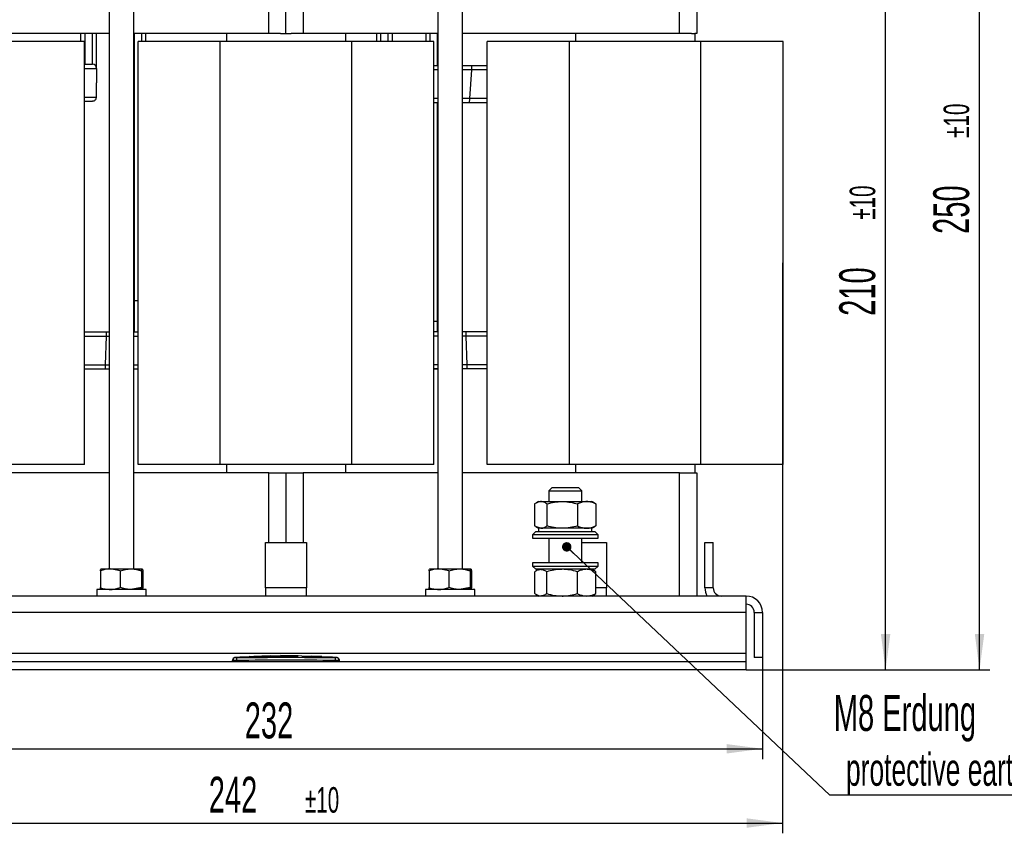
# Model space of a CAD drawing. Header units: millimetres. Extents: x 5 to 418, y 2 to 292.
# Tile 9 of 27: x 61 to 157, y 155 to 235. Entities that reach past the tile are written whole.
import ezdxf

# ---------------------------------------------------------------- set-up
doc = ezdxf.new("R2010")
doc.units = ezdxf.units.MM
doc.layers.add('SLD-0', color=7, linetype='Continuous')
doc.styles.add('SLDTEXTSTYLE0', font='TXT', dxfattribs={"width": 0.605})
doc.dimstyles.new('SLDDIMSTYLE0', dxfattribs={"dimtxt": 3.5, "dimasz": 3.5, "dimexe": 0, "dimexo": 0.0625, "dimgap": 0.875, "dimtad": 1, "dimdec": 0, "dimlfac": 2.5, "dimrnd": 1e-09, "dimzin": 12, "dimdsep": 46, "dimtxsty": 'SLDTEXTSTYLE0', "dimsah": 1, "dimcen": 0.09, "dimadec": 0, "dimazin": 3, "dimtol": 1, "dimtp": 10, "dimtm": 10, "dimtfac": 1, "dimtdec": 0, "dimtofl": 0, "dimtmove": 0, "dimatfit": 3, "dimfxl": 1, "dimfrac": 2, "dimtolj": 1, "dimarcsym": 0})
doc.dimstyles.new('SLDDIMSTYLE1', dxfattribs={"dimtxt": 3.5, "dimasz": 3.5, "dimexe": 0, "dimexo": 0.0625, "dimgap": 0.875, "dimtad": 1, "dimlfac": 2.5, "dimrnd": 1e-09, "dimzin": 12, "dimdsep": 46, "dimtxsty": 'SLDTEXTSTYLE0', "dimsah": 1, "dimcen": 0.09, "dimadec": 0, "dimazin": 3, "dimtol": 1, "dimtp": 10, "dimtm": 10, "dimtfac": 1, "dimtdec": 0, "dimtofl": 0, "dimtmove": 0, "dimatfit": 3, "dimfxl": 1, "dimfrac": 2, "dimtolj": 1, "dimarcsym": 0})
doc.dimstyles.new('SLDDIMSTYLE2', dxfattribs={"dimtxt": 3.5, "dimasz": 3.5, "dimexe": 0, "dimexo": 0.0625, "dimgap": 0.875, "dimtad": 1, "dimlfac": 2.5, "dimrnd": 1e-09, "dimzin": 12, "dimdsep": 46, "dimtxsty": 'SLDTEXTSTYLE0', "dimsah": 1, "dimcen": 0.09, "dimadec": 0, "dimazin": 3, "dimtfac": 1, "dimtofl": 0, "dimtmove": 0, "dimatfit": 3, "dimfxl": 1, "dimfrac": 2, "dimtolj": 1, "dimtzin": 12, "dimarcsym": 0})
doc.dimstyles.new('SLDDIMSTYLE3', dxfattribs={"dimtxt": 0.18, "dimasz": 0.92, "dimexe": 0, "dimexo": 0.0625, "dimgap": 0, "dimtad": 0, "dimtih": 1, "dimtoh": 1, "dimdec": 0, "dimrnd": 1e-09, "dimzin": 0, "dimdsep": 46, "dimtxsty": 'Standard', "dimblk1": 'DOT', "dimblk2": 'DOT', "dimsah": 1, "dimcen": 0.09, "dimadec": 0, "dimazin": 0, "dimtfac": 0.92, "dimtdec": 0, "dimtofl": 0, "dimtmove": 0, "dimatfit": 3, "dimldrblk": 'DOT', "dimfxl": 1, "dimfrac": 2, "dimtolj": 1, "dimtzin": 0, "dimarcsym": 0})

# ---------------------------------------------------------------- blocks, each defined once
blk = doc.blocks.new('_D')
at = {"layer": 'SLD-0'}
for p, q in [((108.359, 271.308), (155.294, 271.308)), ((154.294, 171.348), (154.294, 271.308)), ((131.559, 171.348), (155.294, 171.348))]:
    blk.add_line(p, q, dxfattribs=at)
for points in [[(154.294, 271.308), (153.834, 267.808), (154.754, 267.808)], [(154.294, 171.348), (154.754, 174.848), (153.834, 174.848)]]:
    blk.add_solid(points, dxfattribs=at)
at = {"layer": 'SLD-0', "attachment_point": 1, "rotation": 90, "style": 'SLDTEXTSTYLE0'}
for s, insert, char_height in [('±10', (150.797, 223.171), 2.485), ('250', (149.782, 213.814), 3.5)]:
    blk.add_mtext(s, dxfattribs=dict(at, insert=insert, char_height=char_height))
blk = doc.blocks.new('_D_1')
at = {"layer": 'SLD-0'}
for p, q in [((130.159, 255.348), (146.147, 255.348)), ((145.147, 171.348), (145.147, 255.348)), ((131.559, 171.348), (146.147, 171.348))]:
    blk.add_line(p, q, dxfattribs=at)
for points in [[(145.147, 255.348), (144.687, 251.848), (145.607, 251.848)], [(145.147, 171.348), (145.607, 174.848), (144.687, 174.848)]]:
    blk.add_solid(points, dxfattribs=at)
at = {"layer": 'SLD-0', "attachment_point": 1, "rotation": 90, "style": 'SLDTEXTSTYLE0'}
for s, insert, char_height in [('±10', (141.651, 215.191), 2.485), ('210', (140.635, 205.834), 3.5)]:
    blk.add_mtext(s, dxfattribs=dict(at, insert=insert, char_height=char_height))
blk = doc.blocks.new('_D_2')
at = {"layer": 'SLD-0'}
for p, q in [((40.359, 172.548), (40.359, 162.67)), ((133.159, 172.548), (133.159, 162.67)), ((40.359, 163.67), (133.159, 163.67))]:
    blk.add_line(p, q, dxfattribs=at)
for points in [[(40.359, 163.67), (43.859, 163.21), (43.859, 164.13)], [(133.159, 163.67), (129.659, 164.13), (129.659, 163.21)]]:
    blk.add_solid(points, dxfattribs=at)
at = {"layer": 'SLD-0', "insert": (82.749, 168.182), "char_height": 3.5, "attachment_point": 1, "style": 'SLDTEXTSTYLE0'}
blk.add_mtext('232', dxfattribs=at)
blk = doc.blocks.new('_D_3')
at = {"layer": 'SLD-0', "color": 7}
for p, q in [((135.119, 211.005), (135.119, 155.438)), ((38.399, 208.191), (38.399, 155.438)), ((38.399, 156.438), (135.119, 156.438))]:
    blk.add_line(p, q, dxfattribs=at)
for points in [[(38.399, 156.438), (41.899, 155.978), (41.899, 156.898)], [(135.119, 156.438), (131.619, 156.898), (131.619, 155.978)]]:
    blk.add_solid(points, dxfattribs=at)
at = {"layer": 'SLD-0', "color": 7, "attachment_point": 1, "style": 'SLDTEXTSTYLE0'}
for s, insert, char_height in [('242', (79.245, 160.95), 3.5), ('±10', (88.603, 159.935), 2.485)]:
    blk.add_mtext(s, dxfattribs=dict(at, insert=insert, char_height=char_height))
blk = doc.blocks.new('SW_NOTE_0')
at = {"layer": 'SLD-0', "color": 0}
blk.add_line((30.219, 0), (0, 0), dxfattribs=at)
at = {"layer": 'SLD-0', "color": 0, "attachment_point": 1, "style": 'SLDTEXTSTYLE0'}
for s, insert, char_height in [('M8 Erdung', (0.385, 9.757), 3.5), ('protective earth', (1.575, 4.092), 3.175)]:
    blk.add_mtext(s, dxfattribs=dict(at, insert=insert, char_height=char_height))
blk = doc.blocks.new('_Dot')
at = {"color": 0, "linetype": 'ByBlock', "lineweight": -2}
blk.add_line((-0.5, 0), (-1, 0), dxfattribs=at)
at = {"color": 0, "linetype": 'ByBlock', "const_width": 0.5}
blk.add_lwpolyline([(-0.25, 0, 1), (0.25, 0, 1)], format="xyb", close=True, dxfattribs=at)

msp = doc.modelspace()

# ---------------------------------------------------------------- linework, layer by layer
at = {"color": 7, "linetype": 'Continuous', "lineweight": 25}
for p, q in [((69.5591, 245.3478), (69.5591, 181.1878)), ((71.9591, 181.1878), (71.9591, 245.3478)), ((101.5591, 245.3478), (101.5591, 181.1878)), ((103.9591, 181.1878), (103.9591, 245.3478)), ((125.0791, 233.3478), (125.0791, 245.3478)), ((126.7591, 245.3478), (126.7591, 233.3478)), ((85.0791, 233.3478), (85.0791, 240.2278)), ((86.7591, 233.3478), (86.7591, 240.1478)), ((88.4391, 240.2278), (88.4391, 233.3478)), ((69.5591, 233.3478), (48.4391, 233.3478)), ((66.7991, 232.5478), (66.7991, 233.3478)), ((67.1991, 230.3773), (67.1991, 233.3478)), ((67.9191, 230.3773), (67.9191, 233.3478)), ((68.3191, 229.9406), (68.3191, 233.3478)), ((85.0791, 233.3478), (71.9591, 233.3478)), ((71.9991, 207.3231), (71.9991, 233.3478)), ((72.7191, 232.5478), (72.7191, 233.3478)), ((73.1191, 232.5478), (73.1191, 233.3478)), ((80.9591, 233.3478), (80.9591, 232.5478)), ((86.2341, 233.3478), (85.0791, 233.3478)), ((86.2341, 233.3478), (87.2841, 233.3478)), ((88.4391, 233.3478), (87.2841, 233.3478)), ((101.5591, 233.3478), (88.4391, 233.3478)), ((92.5591, 233.3478), (92.5591, 232.5478)), ((95.5991, 232.5478), (95.5991, 233.3478)), ((95.9991, 232.5478), (95.9991, 233.3478)), ((96.7191, 232.5478), (96.7191, 233.3478)), ((97.1191, 232.5478), (97.1191, 233.3478)), ((100.3991, 232.5478), (100.3991, 233.3478)), ((100.7991, 232.5478), (100.7991, 233.3478)), ((101.5191, 230.1892), (101.5191, 233.3478)), ((125.0791, 233.3478), (103.9591, 233.3478)), ((114.9591, 233.3478), (114.9591, 232.5478)), ((126.2341, 233.3478), (125.0791, 233.3478)), ((126.2341, 233.3478), (126.5591, 233.3478)), ((126.5591, 233.3478), (126.5591, 232.5478)), ((126.7591, 233.3478), (126.5591, 233.3478)), ((67.1591, 232.5478), (59.1591, 232.5478)), ((67.1591, 191.3478), (67.1591, 232.5478)), ((72.3591, 191.3478), (72.3591, 232.5478)), ((80.3591, 232.5478), (72.3591, 232.5478)), ((80.3591, 191.3478), (80.3591, 232.5478)), ((93.1591, 232.5478), (80.3591, 232.5478)), ((93.1591, 191.3478), (93.1591, 232.5478)), ((101.1591, 232.5478), (93.1591, 232.5478)), ((101.1591, 191.3478), (101.1591, 232.5478)), ((106.3591, 191.3478), (106.3591, 232.5478)), ((114.3591, 232.5478), (106.3591, 232.5478)), ((114.3591, 191.3478), (114.3591, 232.5478)), ((127.1591, 232.5478), (114.3591, 232.5478)), ((127.1591, 191.3478), (127.1591, 232.5478)), ((135.1591, 232.5478), (127.1591, 232.5478)), ((135.1591, 191.3478), (135.1591, 232.5478)), ((67.1591, 230.3399), (67.9191, 230.3399)), ((67.1991, 230.3399), (67.1991, 230.3773)), ((67.9191, 230.3399), (67.9191, 230.3773)), ((101.5591, 230.1892), (101.1591, 230.1892)), ((104.8708, 230.1892), (103.9591, 230.1892)), ((104.846, 229.7899), (104.8708, 230.1892)), ((106.3591, 230.1892), (104.8708, 230.1892)), ((67.1591, 229.9406), (68.3191, 229.9406)), ((68.3191, 229.9406), (68.3191, 228.5433)), ((101.5591, 229.7899), (101.1591, 229.7899)), ((104.846, 229.7899), (103.9591, 229.7899)), ((104.6722, 226.9953), (104.846, 229.7899)), ((106.3591, 229.7899), (104.846, 229.7899)), ((68.3199, 227.146), (68.3191, 228.5433)), ((67.1591, 227.146), (68.3052, 227.146)), ((67.1591, 226.7468), (67.9191, 226.7468)), ((68.3052, 227.146), (68.3199, 227.146)), ((101.5591, 226.9953), (101.1591, 226.9953)), ((101.5591, 226.5961), (101.1591, 226.5961)), ((101.5191, 205.3231), (101.5191, 226.5961)), ((104.6722, 226.9953), (103.9591, 226.9953)), ((104.6473, 226.5961), (103.9591, 226.5961)), ((104.6473, 226.5961), (104.6722, 226.9953)), ((106.3591, 226.5961), (104.6473, 226.5961)), ((106.3591, 226.9953), (104.6722, 226.9953)), ((71.9591, 207.323), (71.9991, 207.3231)), ((71.9991, 204.2696), (71.9991, 207.3231)), ((71.9991, 207.3231), (72.3591, 207.3231)), ((101.1591, 205.3231), (101.5191, 205.3231)), ((101.5191, 204.2696), (101.5191, 205.3231)), ((101.5191, 205.3231), (101.5591, 205.323)), ((67.1591, 204.2696), (69.2597, 204.2696)), ((69.2597, 204.2696), (69.248, 203.8698)), ((69.2597, 204.2696), (69.5591, 204.2696)), ((71.9991, 204.2696), (72.3591, 204.2696)), ((101.5191, 204.2696), (101.1591, 204.2696)), ((104.3064, 204.2696), (103.9591, 204.2696)), ((104.3181, 203.8698), (104.3064, 204.2696)), ((106.3591, 204.2696), (104.3064, 204.2696)), ((67.1591, 203.8698), (69.248, 203.8698)), ((69.248, 203.8698), (69.1661, 201.071)), ((69.248, 203.8698), (69.5591, 203.8698)), ((71.9591, 203.8698), (72.3591, 203.8698)), ((101.5591, 203.8698), (101.1591, 203.8698)), ((104.3181, 203.8698), (103.9591, 203.8698)), ((104.4, 201.071), (104.3181, 203.8698)), ((106.3591, 203.8698), (104.3181, 203.8698)), ((67.1591, 201.071), (69.1661, 201.071)), ((67.1591, 200.6712), (69.1544, 200.6712)), ((69.1661, 201.071), (69.1544, 200.6712)), ((69.1544, 200.6712), (69.5591, 200.6712)), ((69.1661, 201.071), (69.5591, 201.071)), ((71.9591, 201.071), (72.3591, 201.071)), ((71.9991, 200.6712), (71.9991, 200.6721)), ((71.9991, 200.6712), (72.3591, 200.6712)), ((71.9991, 200.671), (72.3591, 200.671)), ((101.5591, 201.071), (101.1591, 201.071)), ((101.5191, 200.6712), (101.1591, 200.6712)), ((101.1591, 200.6709), (101.5191, 200.6709)), ((104.4, 201.071), (103.9591, 201.071)), ((104.4117, 200.6712), (103.9591, 200.6712)), ((104.4117, 200.6712), (104.4, 201.071)), ((106.3591, 201.071), (104.4, 201.071)), ((106.3591, 200.6712), (104.4117, 200.6712)), ((67.1591, 191.3478), (59.1591, 191.3478)), ((80.3591, 191.3478), (72.3591, 191.3478)), ((93.1591, 191.3478), (80.3591, 191.3478)), ((80.9591, 191.3478), (80.9591, 190.5478)), ((92.5591, 191.3478), (92.5591, 190.5478)), ((101.1591, 191.3478), (93.1591, 191.3478)), ((114.3591, 191.3478), (106.3591, 191.3478)), ((127.1591, 191.3478), (114.3591, 191.3478)), ((114.9591, 191.3478), (114.9591, 190.5478)), ((126.5591, 191.3478), (126.5591, 190.5478)), ((135.1591, 191.3478), (127.1591, 191.3478)), ((69.5591, 190.5478), (48.4391, 190.5478)), ((85.0791, 190.5478), (71.9591, 190.5478)), ((85.0791, 190.5478), (86.2341, 190.5478)), ((85.0791, 183.7478), (85.0791, 190.5478)), ((86.2341, 190.5478), (87.2841, 190.5478)), ((86.7591, 190.5478), (86.7591, 183.7478)), ((87.2841, 190.5478), (88.4391, 190.5478)), ((101.5591, 190.5478), (88.4391, 190.5478)), ((88.4391, 190.5478), (88.4391, 183.7478)), ((125.0791, 190.5478), (103.9591, 190.5478)), ((125.0791, 178.5478), (125.0791, 190.5478)), ((125.0791, 190.5478), (126.2341, 190.5478)), ((126.2341, 190.5478), (126.5591, 190.5478)), ((126.5591, 190.5478), (126.7591, 190.5478)), ((126.7591, 190.5478), (126.7591, 178.5478)), ((112.6659, 189.1078), (112.3591, 188.801)), ((112.6659, 189.1078), (115.2523, 189.1078)), ((115.5591, 188.801), (115.2523, 189.1078)), ((112.3591, 188.801), (112.3591, 187.7478)), ((112.3591, 188.801), (115.5591, 188.801)), ((115.5591, 187.7478), (115.5591, 188.801)), ((110.9764, 187.5156), (110.9764, 185.3801)), ((111.3591, 187.7478), (111.1087, 187.6033)), ((111.3591, 187.7478), (111.5741, 187.7478)), ((111.5741, 187.7478), (113.6632, 187.7478)), ((112.1718, 187.5156), (112.1718, 185.3801)), ((113.6632, 187.7478), (116.0481, 187.7478)), ((115.1545, 187.5156), (115.1545, 185.3801)), ((116.0481, 187.7478), (116.5591, 187.7478)), ((116.7979, 187.61), (116.5591, 187.7478)), ((116.7935, 187.6023), (116.9418, 187.5156)), ((116.9418, 187.5156), (116.9418, 185.3801)), ((110.9764, 185.3801), (111.5741, 185.1478)), ((111.1067, 185.2935), (111.3591, 185.1478)), ((111.3591, 185.1478), (111.3591, 184.8278)), ((116.0481, 185.1478), (111.3591, 185.1478)), ((111.5741, 185.1478), (111.3591, 185.1478)), ((113.6632, 185.1478), (111.5741, 185.1478)), ((116.0481, 185.1478), (113.6632, 185.1478)), ((116.5591, 185.1478), (116.0481, 185.1478)), ((116.5591, 185.1478), (116.7985, 185.2861)), ((116.5591, 184.8278), (116.5591, 185.1478)), ((116.9418, 185.3801), (116.7935, 185.2947)), ((111.0791, 184.8278), (110.7591, 184.5078)), ((110.7591, 184.5078), (110.7591, 184.1878)), ((117.1591, 184.5078), (110.7591, 184.5078)), ((110.7591, 184.1878), (117.1591, 184.1878)), ((111.0791, 184.8278), (116.8391, 184.8278)), ((112.3591, 184.1878), (112.3591, 181.7878)), ((115.5591, 181.7878), (115.5591, 184.1878)), ((117.1591, 184.5078), (116.8391, 184.8278)), ((117.1591, 184.1878), (117.1591, 184.5078)), ((84.7591, 179.3478), (84.7591, 183.7478)), ((84.7591, 183.7478), (88.7591, 183.7478)), ((88.7591, 183.7478), (88.7591, 179.3478)), ((115.5591, 183.7478), (117.9591, 183.7478)), ((117.9591, 183.7478), (117.9591, 179.3478)), ((127.5591, 183.7478), (128.3591, 183.7478)), ((127.5591, 179.3478), (127.5591, 183.7478)), ((128.3591, 179.3478), (128.3591, 183.7478)), ((110.7591, 181.7878), (110.7591, 181.4678)), ((117.1591, 181.7878), (110.7591, 181.7878)), ((110.7591, 181.4678), (111.0791, 181.1478)), ((110.7591, 181.4678), (117.1591, 181.4678)), ((116.8391, 181.1478), (117.1591, 181.4678)), ((117.1591, 181.4678), (117.1591, 181.7878)), ((68.6927, 181.0092), (68.6927, 179.3665)), ((68.7591, 181.1878), (68.7554, 181.1857)), ((68.7627, 181.1878), (69.6559, 181.1878)), ((69.6559, 181.1878), (71.6522, 181.1878)), ((70.6191, 181.0092), (69.6559, 181.1878)), ((70.6191, 181.0092), (70.6191, 179.3665)), ((71.6522, 181.1878), (72.7554, 181.1878)), ((71.9591, 181.1812), (72.8254, 181.0092)), ((72.6854, 181.0092), (72.6854, 179.3665)), ((72.7628, 181.1857), (72.7591, 181.1878)), ((72.8254, 181.0092), (72.8254, 179.3665)), ((100.6927, 181.0092), (100.6927, 179.3665)), ((100.7591, 181.1878), (100.7554, 181.1857)), ((100.7627, 181.1878), (101.6559, 181.1878)), ((101.6559, 181.1878), (103.6522, 181.1878)), ((102.6191, 181.0092), (101.6559, 181.1878)), ((102.6191, 181.0092), (102.6191, 179.3665)), ((103.6522, 181.1878), (104.7554, 181.1878)), ((103.9591, 181.1812), (104.8254, 181.0092)), ((104.6854, 181.0092), (104.6854, 179.3665)), ((104.7628, 181.1857), (104.7591, 181.1878)), ((104.8254, 181.0092), (104.8254, 179.3665)), ((110.9786, 178.7801), (110.9786, 180.9156)), ((116.8391, 181.1478), (111.0791, 181.1478)), ((111.3591, 181.1478), (111.1275, 181.0142)), ((112.1563, 178.7801), (112.1563, 180.9156)), ((115.1368, 178.7801), (115.1368, 180.9156)), ((116.7906, 181.0142), (116.5591, 181.1478)), ((116.9395, 180.9156), (116.7856, 181.0055)), ((116.9395, 178.7801), (116.9395, 180.9156)), ((72.6854, 179.3665), (71.6522, 179.1878)), ((88.7591, 179.3478), (84.7591, 179.3478)), ((84.7591, 179.3478), (84.7591, 178.5478)), ((88.7591, 178.5478), (88.7591, 179.3478)), ((104.6854, 179.3665), (103.6522, 179.1878)), ((117.9591, 179.3478), (116.9395, 179.3478)), ((117.9591, 178.5478), (117.9591, 179.3478)), ((128.3591, 179.3478), (127.5591, 179.3478)), ((131.5591, 178.5478), (41.9591, 178.5478)), ((68.3591, 179.1878), (68.3591, 178.5478)), ((73.1591, 179.1878), (68.3591, 179.1878)), ((68.7554, 179.19), (68.7591, 179.1878)), ((72.7591, 179.1878), (72.7628, 179.19)), ((73.1591, 178.5478), (73.1591, 179.1878)), ((100.3591, 179.1878), (100.3591, 178.5478)), ((105.1591, 179.1878), (100.3591, 179.1878)), ((100.7554, 179.19), (100.7591, 179.1878)), ((104.7591, 179.1878), (104.7628, 179.19)), ((105.1591, 178.5478), (105.1591, 179.1878)), ((111.1281, 178.6812), (111.3591, 178.5478)), ((116.5591, 178.5478), (116.79, 178.6812)), ((116.7856, 178.6888), (116.9395, 178.7801)), ((131.5591, 176.9478), (131.5591, 178.5478)), ((131.5591, 176.9478), (41.9591, 176.9478)), ((131.5591, 172.9478), (131.5591, 176.9478)), ((132.3591, 176.9478), (132.3591, 172.5478)), ((132.3591, 176.9478), (133.1591, 176.9478)), ((133.1591, 176.9478), (133.1591, 172.5478)), ((131.5591, 172.9478), (41.9591, 172.9478)), ((82.3151, 172.5889), (81.7616, 172.5608)), ((83.1948, 172.6318), (82.2607, 172.5999)), ((82.3149, 172.5832), (83.1942, 172.612)), ((83.1942, 172.604), (82.3149, 172.5752)), ((82.3149, 172.5832), (82.3149, 172.5752)), ((83.1942, 172.6533), (84.1626, 172.6384)), ((83.1942, 172.612), (83.1942, 172.604)), ((84.1626, 172.6304), (83.2314, 172.6447)), ((84.4229, 172.6738), (83.6284, 172.6466)), ((84.1626, 172.6384), (87.9629, 172.6633)), ((87.9629, 172.6553), (84.1626, 172.6304)), ((84.1626, 172.6384), (84.1626, 172.6304)), ((85.2451, 172.7281), (84.4185, 172.7004)), ((86.2415, 172.7359), (85.2461, 172.7019)), ((86.2415, 172.7506), (88.3129, 172.7326)), ((86.2415, 172.7298), (86.2415, 172.7506)), ((87.1023, 172.7351), (86.2415, 172.7426)), ((87.9629, 172.721), (86.2415, 172.7298)), ((87.9629, 172.6633), (87.9629, 172.6553)), ((88.3129, 172.7326), (88.3129, 172.7093)), ((91.1006, 172.6025), (88.3129, 172.7021)), ((88.3129, 172.6587), (90.5837, 172.6039)), ((88.3129, 172.6587), (88.3129, 172.6506)), ((90.5837, 172.5959), (88.3129, 172.6506)), ((89.2884, 172.7003), (89.2884, 172.685)), ((89.9848, 172.6693), (89.2884, 172.7003)), ((89.2884, 172.6923), (89.9848, 172.6613)), ((89.2884, 172.685), (89.9848, 172.6573)), ((89.9848, 172.6693), (89.9848, 172.6613)), ((90.2398, 172.6446), (90.2398, 172.6526)), ((90.5837, 172.6039), (90.5837, 172.5959)), ((91.2103, 172.5923), (91.2103, 172.5843)), ((91.7566, 172.5608), (91.2103, 172.5866)), ((131.5591, 172.1478), (131.5591, 172.9478)), ((131.5591, 172.1478), (41.9591, 172.1478)), ((81.5591, 172.1478), (81.5591, 172.2726)), ((81.9557, 172.5526), (81.9591, 172.2726)), ((81.9591, 172.1478), (81.9591, 172.2726)), ((91.5625, 172.5526), (91.5591, 172.2726)), ((91.5591, 172.1478), (91.5591, 172.2726)), ((91.9591, 172.1478), (91.9591, 172.2726)), ((131.5591, 171.3478), (131.5591, 172.1478)), ((133.1591, 172.5478), (132.3591, 172.5478)), ((131.5591, 171.3478), (41.9591, 171.3478))]:
    msp.add_line(p, q, dxfattribs=at)
at = {"color": 7, "linetype": 'Continuous', "lineweight": 25, "flags": 128}
msp.add_lwpolyline([(68.0296, 226.7623), (67.9971, 226.7545), (67.9191, 226.7468)], dxfattribs=at)
at = {"color": 7, "linetype": 'Continuous', "lineweight": 25}
for centre, radius, start, end in [((67.9195, 229.9403), 0.3996, 0.055341, 90.055234), ((129.1591, 179.3478), 1.6, 180, 210), ((129.1591, 179.3478), 0.8, 180, 270), ((131.5591, 176.9478), 1.6, 0, 90), ((131.5591, 176.9478), 0.8, 0, 90), ((81.8391, 172.2851), 0.28, 93.308358, 180.001701), ((81.8391, 172.2726), 0.28, 90.990495, 179.998049), ((91.6791, 172.2726), 0.28, 0.001948, 89.00993), ((91.6791, 172.2851), 0.28, 359.998284, 86.658763)]:
    msp.add_arc(centre, radius, start, end, dxfattribs=at)
for points, knots in [([(68.0276, 226.7618), (68.0691, 226.7776), (68.1536, 226.8098), (68.2474, 226.9064), (68.3039, 227.0243), (68.3046, 227.1059), (68.3049, 227.146)], [0, 0, 0, 0, 0.2452982, 0.4997248, 0.7540062, 1, 1, 1, 1]), ([(111.5741, 187.7478), (111.5599, 187.7476), (111.3581, 187.7443), (111.1603, 187.6258), (110.9764, 187.5156)], [0, 0, 0, 0, 0.0702148, 1, 1, 1, 1]), ([(112.1718, 187.5156), (112.0747, 187.5805), (111.8788, 187.7115), (111.6763, 187.7357), (111.5741, 187.7478)], [0, 0, 0, 0, 0.495458, 1, 1, 1, 1]), ([(112.1718, 187.5156), (112.414, 187.5805), (112.9029, 187.7115), (113.4082, 187.7357), (113.6632, 187.7478)], [0, 0, 0, 0, 0.495458, 1, 1, 1, 1]), ([(113.6632, 187.7478), (113.6985, 187.7476), (113.9662, 187.7455), (114.4709, 187.6947), (114.9253, 187.5757), (115.1545, 187.5156)], [0, 0, 0, 0, 0.0700769, 0.5307777, 1, 1, 1, 1]), ([(116.0481, 187.7478), (115.932, 187.7403), (115.6982, 187.725), (115.4002, 187.6284), (115.2206, 187.5459), (115.1545, 187.5156)], [0, 0, 0, 0, 0.3838999, 0.7733995, 1, 1, 1, 1]), ([(116.9418, 187.5156), (116.8318, 187.5645), (116.6108, 187.6629), (116.3106, 187.7367), (116.122, 187.7447), (116.0481, 187.7478)], [0, 0, 0, 0, 0.3762052, 0.7558653, 1, 1, 1, 1]), ([(111.5741, 185.1478), (111.5882, 185.1481), (111.6955, 185.1502), (111.8978, 185.2009), (112.0799, 185.32), (112.1718, 185.3801)], [0, 0, 0, 0, 0.07007691, 0.53077766, 1, 1, 1, 1]), ([(113.6632, 185.1478), (113.6278, 185.1481), (113.3601, 185.1502), (112.8554, 185.2009), (112.401, 185.32), (112.1718, 185.3801)], [0, 0, 0, 0, 0.07007691, 0.53077766, 1, 1, 1, 1]), ([(115.1545, 185.3801), (114.9123, 185.3152), (114.4235, 185.1842), (113.9181, 185.16), (113.6632, 185.1478)], [0, 0, 0, 0, 0.495458, 1, 1, 1, 1]), ([(115.1545, 185.3801), (115.2206, 185.3497), (115.3987, 185.268), (115.6965, 185.171), (115.9304, 185.1556), (116.0481, 185.1478)], [0, 0, 0, 0, 0.226601, 0.6108209, 1, 1, 1, 1]), ([(116.0481, 185.1478), (116.122, 185.151), (116.3094, 185.159), (116.6097, 185.2324), (116.8307, 185.3307), (116.9418, 185.3801)], [0, 0, 0, 0, 0.2441343, 0.6200134, 1, 1, 1, 1]), ([(69.6559, 181.1878), (69.6331, 181.1876), (69.4602, 181.186), (69.1342, 181.147), (68.8408, 181.0554), (68.6927, 181.0092)], [0, 0, 0, 0, 0.0700627, 0.5307704, 1, 1, 1, 1]), ([(68.6927, 181.0092), (68.7102, 181.0813), (68.7333, 181.1767), (68.757, 181.1856), (68.7627, 181.1878)], [0, 0, 0, 0, 0.7556342, 1, 1, 1, 1]), ([(70.6191, 181.0092), (70.7868, 181.0591), (71.1255, 181.1599), (71.4756, 181.1785), (71.6522, 181.1878)], [0, 0, 0, 0, 0.495458, 1, 1, 1, 1]), ([(71.6522, 181.1878), (71.6767, 181.1876), (71.8621, 181.186), (72.2118, 181.147), (72.5266, 181.0554), (72.6854, 181.0092)], [0, 0, 0, 0, 0.0700627, 0.5307704, 1, 1, 1, 1]), ([(72.6854, 181.0092), (72.694, 181.0468), (72.7113, 181.1225), (72.7348, 181.1792), (72.7496, 181.1854), (72.7554, 181.1878)], [0, 0, 0, 0, 0.3762052, 0.7558653, 1, 1, 1, 1]), ([(72.7554, 181.1878), (72.7645, 181.182), (72.7828, 181.1703), (72.8061, 181.096), (72.8202, 181.0325), (72.8254, 181.0092)], [0, 0, 0, 0, 0.3838999, 0.7733995, 1, 1, 1, 1]), ([(101.6559, 181.1878), (101.6331, 181.1876), (101.4602, 181.186), (101.1342, 181.147), (100.8408, 181.0554), (100.6927, 181.0092)], [0, 0, 0, 0, 0.0700627, 0.5307704, 1, 1, 1, 1]), ([(100.6927, 181.0092), (100.7102, 181.0813), (100.7333, 181.1767), (100.757, 181.1856), (100.7627, 181.1878)], [0, 0, 0, 0, 0.7556342, 1, 1, 1, 1]), ([(102.6191, 181.0092), (102.7868, 181.0591), (103.1255, 181.1599), (103.4756, 181.1785), (103.6522, 181.1878)], [0, 0, 0, 0, 0.495458, 1, 1, 1, 1]), ([(103.6522, 181.1878), (103.6767, 181.1876), (103.8621, 181.186), (104.2118, 181.147), (104.5266, 181.0554), (104.6854, 181.0092)], [0, 0, 0, 0, 0.0700627, 0.5307704, 1, 1, 1, 1]), ([(104.6854, 181.0092), (104.694, 181.0468), (104.7113, 181.1225), (104.7348, 181.1792), (104.7496, 181.1854), (104.7554, 181.1878)], [0, 0, 0, 0, 0.3762052, 0.7558653, 1, 1, 1, 1]), ([(104.7554, 181.1878), (104.7645, 181.182), (104.7828, 181.1703), (104.8061, 181.096), (104.8202, 181.0325), (104.8254, 181.0092)], [0, 0, 0, 0, 0.3838999, 0.7733995, 1, 1, 1, 1]), ([(110.9786, 180.9156), (111.0742, 180.9805), (111.2673, 181.1115), (111.4668, 181.1357), (111.5675, 181.1478)], [0, 0, 0, 0, 0.495458, 1, 1, 1, 1]), ([(111.5675, 181.1478), (111.5814, 181.1476), (111.6871, 181.1455), (111.8864, 181.0947), (112.0658, 180.9757), (112.1563, 180.9156)], [0, 0, 0, 0, 0.0700769, 0.5307777, 1, 1, 1, 1]), ([(113.6465, 181.1478), (113.6112, 181.1476), (113.3437, 181.1455), (112.8394, 181.0947), (112.3854, 180.9757), (112.1563, 180.9156)], [0, 0, 0, 0, 0.0700769, 0.5307777, 1, 1, 1, 1]), ([(115.1368, 180.9156), (114.8948, 180.9805), (114.4063, 181.1115), (113.9013, 181.1357), (113.6465, 181.1478)], [0, 0, 0, 0, 0.495458, 1, 1, 1, 1]), ([(116.0381, 181.1478), (115.9637, 181.1447), (115.7746, 181.1367), (115.4717, 181.0633), (115.2488, 180.965), (115.1368, 180.9156)], [0, 0, 0, 0, 0.24413427, 0.62001342, 1, 1, 1, 1]), ([(116.9395, 180.9156), (116.8729, 180.9459), (116.6932, 181.0277), (116.3928, 181.1246), (116.1569, 181.1401), (116.0381, 181.1478)], [0, 0, 0, 0, 0.226601, 0.6108209, 1, 1, 1, 1]), ([(68.6927, 179.3665), (68.8492, 179.3165), (69.1649, 179.2158), (69.4912, 179.1972), (69.6559, 179.1878)], [0, 0, 0, 0, 0.49545796, 1, 1, 1, 1]), ([(68.7554, 179.1928), (68.7521, 179.1945), (68.7398, 179.2005), (68.7188, 179.2535), (68.7014, 179.3287), (68.6927, 179.3665)], [0, 0, 0, 0, 0.15673614, 0.57607689, 1, 1, 1, 1]), ([(69.6559, 179.1878), (69.6787, 179.188), (69.8516, 179.1897), (70.1776, 179.2287), (70.471, 179.3203), (70.6191, 179.3665)], [0, 0, 0, 0, 0.0700627, 0.5307704, 1, 1, 1, 1]), ([(71.6522, 179.1878), (71.6277, 179.188), (71.4423, 179.1897), (71.0926, 179.2287), (70.7779, 179.3203), (70.6191, 179.3665)], [0, 0, 0, 0, 0.0700627, 0.5307704, 1, 1, 1, 1]), ([(72.8254, 179.3665), (72.6691, 179.3158), (72.3849, 179.2237), (72.0912, 179.2056), (71.9591, 179.1975)], [0, 0, 0, 0, 0.5501692, 1, 1, 1, 1]), ([(72.7554, 179.1878), (72.7496, 179.19), (72.7259, 179.199), (72.7028, 179.2944), (72.6854, 179.3665)], [0, 0, 0, 0, 0.2443658, 1, 1, 1, 1]), ([(72.8254, 179.3665), (72.8202, 179.3425), (72.7998, 179.2475), (72.7785, 179.2218), (72.7626, 179.2026)], [0, 0, 0, 0, 0.2529085, 1, 1, 1, 1]), ([(100.6927, 179.3665), (100.8492, 179.3165), (101.1649, 179.2158), (101.4912, 179.1972), (101.6559, 179.1878)], [0, 0, 0, 0, 0.49545796, 1, 1, 1, 1]), ([(100.7554, 179.1928), (100.7521, 179.1945), (100.7398, 179.2005), (100.7188, 179.2535), (100.7014, 179.3287), (100.6927, 179.3665)], [0, 0, 0, 0, 0.15673614, 0.57607689, 1, 1, 1, 1]), ([(101.6559, 179.1878), (101.6787, 179.188), (101.8516, 179.1897), (102.1776, 179.2287), (102.471, 179.3203), (102.6191, 179.3665)], [0, 0, 0, 0, 0.0700627, 0.5307704, 1, 1, 1, 1]), ([(103.6522, 179.1878), (103.6277, 179.188), (103.4423, 179.1897), (103.0926, 179.2287), (102.7779, 179.3203), (102.6191, 179.3665)], [0, 0, 0, 0, 0.0700627, 0.5307704, 1, 1, 1, 1]), ([(104.8254, 179.3665), (104.6691, 179.3158), (104.3849, 179.2237), (104.0912, 179.2056), (103.9591, 179.1975)], [0, 0, 0, 0, 0.5501692, 1, 1, 1, 1]), ([(104.7554, 179.1878), (104.7496, 179.19), (104.7259, 179.199), (104.7028, 179.2944), (104.6854, 179.3665)], [0, 0, 0, 0, 0.2443658, 1, 1, 1, 1]), ([(104.8254, 179.3665), (104.8202, 179.3425), (104.7998, 179.2475), (104.7785, 179.2218), (104.7626, 179.2026)], [0, 0, 0, 0, 0.2529085, 1, 1, 1, 1]), ([(111.5675, 178.5478), (111.5535, 178.5481), (111.4478, 178.5502), (111.2485, 178.6009), (111.0691, 178.72), (110.9786, 178.7801)], [0, 0, 0, 0, 0.07007691, 0.53077766, 1, 1, 1, 1]), ([(112.1563, 178.7801), (112.0607, 178.7152), (111.8677, 178.5842), (111.6681, 178.56), (111.5675, 178.5478)], [0, 0, 0, 0, 0.495458, 1, 1, 1, 1]), ([(112.1563, 178.7801), (112.3983, 178.7152), (112.8868, 178.5842), (113.3918, 178.56), (113.6465, 178.5478)], [0, 0, 0, 0, 0.495458, 1, 1, 1, 1]), ([(113.6465, 178.5478), (113.6819, 178.5481), (113.9494, 178.5502), (114.4537, 178.6009), (114.9077, 178.72), (115.1368, 178.7801)], [0, 0, 0, 0, 0.0700769, 0.5307777, 1, 1, 1, 1]), ([(115.1368, 178.7801), (115.2477, 178.7311), (115.4706, 178.6328), (115.7735, 178.559), (115.9637, 178.551), (116.0381, 178.5478)], [0, 0, 0, 0, 0.37620519, 0.75586533, 1, 1, 1, 1]), ([(116.0381, 178.5478), (116.1553, 178.5554), (116.3912, 178.5706), (116.6917, 178.6673), (116.8729, 178.7497), (116.9395, 178.7801)], [0, 0, 0, 0, 0.38389994, 0.77339952, 1, 1, 1, 1]), ([(81.9557, 172.5526), (83.5569, 172.5668), (86.7592, 172.5952), (89.9615, 172.5668), (91.5625, 172.5526)], [0, 0, 0, 0, 0.5000392, 1, 1, 1, 1]), ([(90.2381, 172.6532), (90.232, 172.654), (90.2198, 172.6557), (90.1674, 172.6594), (90.0965, 172.6636), (90.0314, 172.667), (89.9938, 172.6689), (89.9848, 172.6693)], [0, 0, 0, 0, 0.2313819, 0.4629549, 0.6947611, 0.9267657, 1, 1, 1, 1]), ([(89.9848, 172.6613), (90.0135, 172.6599), (90.0709, 172.657), (90.1475, 172.6526), (90.2046, 172.6488), (90.2369, 172.646), (90.2366, 172.645), (90.2365, 172.6446)], [0, 0, 0, 0, 0.2150885, 0.4301767, 0.6452497, 0.8601714, 1, 1, 1, 1]), ([(89.9848, 172.6573), (90.0135, 172.6561), (90.0708, 172.6538), (90.1473, 172.6518), (90.2044, 172.6509), (90.2368, 172.6512), (90.2366, 172.6522), (90.2366, 172.6526)], [0, 0, 0, 0, 0.2147891, 0.4295851, 0.6442208, 0.8587329, 1, 1, 1, 1]), ([(90.5837, 172.6039), (90.6598, 172.6018), (90.8122, 172.5975), (91.014, 172.5943), (91.1452, 172.5925), (91.1939, 172.5923), (91.2103, 172.5923)], [0, 0, 0, 0, 0.2851253, 0.5702516, 0.8553553, 1, 1, 1, 1]), ([(91.2103, 172.5843), (91.1746, 172.5845), (91.1031, 172.5849), (90.9185, 172.5878), (90.7366, 172.5914), (90.6222, 172.5948), (90.5837, 172.5959)], [0, 0, 0, 0, 0.285052, 0.570102, 0.8551915, 1, 1, 1, 1]), ([(91.2103, 172.5923), (91.2576, 172.5918), (91.3199, 172.5913), (91.304, 172.5935), (91.3002, 172.594)], [0, 0, 0, 0, 0.7597868, 1, 1, 1, 1]), ([(91.299, 172.586), (91.3029, 172.5854), (91.3164, 172.5833), (91.2543, 172.5839), (91.2103, 172.5843)], [0, 0, 0, 0, 0.2906381, 1, 1, 1, 1]), ([(81.5591, 172.2726), (81.5591, 172.2773), (81.5591, 172.2847), (81.5591, 172.2839), (81.5591, 172.2836)], [0, 0, 0, 0, 0.63779785, 1, 1, 1, 1]), ([(81.9591, 172.2726), (81.9141, 172.2725), (81.8242, 172.2722), (81.7043, 172.2721), (81.6138, 172.2721), (81.5659, 172.2723), (81.561, 172.2725), (81.5591, 172.2726)], [0, 0, 0, 0, 0.2146723, 0.429352, 0.6440261, 0.8586954, 1, 1, 1, 1]), ([(81.823, 172.5632), (81.8227, 172.5634), (81.8219, 172.5642), (81.8294, 172.5571), (81.8342, 172.5525)], [0, 0, 0, 0, 0.3621246, 1, 1, 1, 1]), ([(81.8342, 172.5525), (81.8349, 172.5524), (81.8366, 172.5522), (81.8515, 172.552), (81.8789, 172.552), (81.915, 172.5521), (81.9421, 172.5524), (81.9557, 172.5526)], [0, 0, 0, 0, 0.1406569, 0.3555038, 0.5710329, 0.7861716, 1, 1, 1, 1]), ([(91.5591, 172.2726), (89.9592, 172.2881), (86.7592, 172.3189), (83.5592, 172.2881), (81.9591, 172.2726)], [0, 0, 0, 0, 0.499961, 1, 1, 1, 1]), ([(91.9591, 172.2726), (91.9546, 172.2725), (91.9458, 172.2722), (91.8769, 172.272), (91.7754, 172.2721), (91.6629, 172.2723), (91.5886, 172.2725), (91.5591, 172.2726)], [0, 0, 0, 0, 0.21467278, 0.42935247, 0.64402667, 0.85869576, 1, 1, 1, 1]), ([(91.5625, 172.5526), (91.5713, 172.5525), (91.5938, 172.5522), (91.6276, 172.552), (91.6583, 172.552), (91.6794, 172.5521), (91.6824, 172.5524), (91.6839, 172.5525)], [0, 0, 0, 0, 0.14056682, 0.35532754, 0.57084354, 0.78604362, 1, 1, 1, 1]), ([(91.6839, 172.5525), (91.6891, 172.5574), (91.6966, 172.5645), (91.6955, 172.5635), (91.6951, 172.5632)], [0, 0, 0, 0, 0.6810033, 1, 1, 1, 1]), ([(91.9591, 172.2836), (91.9591, 172.284), (91.9591, 172.2851), (91.9591, 172.2776), (91.9591, 172.2726)], [0, 0, 0, 0, 0.3187816, 1, 1, 1, 1])]:
    msp.add_open_spline(points, degree=3, knots=knots, dxfattribs=at)

# ---------------------------------------------------------------- block references
at = {"layer": 'SLD-0'}
msp.add_blockref('SW_NOTE_0', (139.7161, 159.1534), dxfattribs=at)

# ---------------------------------------------------------------- dimensions: what is measured, and where the dimension line sits
for base, p2, dimstyle, picture, middle in [((154.2937, 271.3078), (108.3591, 271.3078), 'SLDDIMSTYLE0', '_D', (154.2937, 221.3278)), ((145.1471, 255.3478), (130.1591, 255.3478), 'SLDDIMSTYLE1', '_D_1', (145.1471, 213.3478))]:
    dim = msp.add_linear_dim(base=base, p1=(131.5591, 171.3478), p2=p2, angle=90, dimstyle=dimstyle, dxfattribs=at)
    dim.commit()
    dim.dimension.update_dxf_attribs({"geometry": picture, "text_midpoint": middle, "dimtype": 160})
at = {"layer": 'SLD-0', "color": 7}
dim = msp.add_linear_dim(base=(135.1191, 156.4383), p1=(38.3991, 208.191), p2=(135.1191, 211.0047), dimstyle='SLDDIMSTYLE0', dxfattribs=at)
dim.commit()
dim.dimension.update_dxf_attribs({"geometry": '_D_3', "text_midpoint": (86.7591, 156.4383), "dimtype": 160})
at = {"layer": 'SLD-0'}
dim = msp.add_linear_dim(base=(133.1591, 163.6703), p1=(40.3591, 172.5478), p2=(133.1591, 172.5478), dimstyle='SLDDIMSTYLE2', dxfattribs=at)
dim.commit()
dim.dimension.update_dxf_attribs({"geometry": '_D_2', "text_midpoint": (86.7591, 163.6703), "dimtype": 160})

# ---------------------------------------------------------------- leaders
msp.add_leader([(114.1014, 183.3355), (139.7161, 159.1534)], dimstyle='SLDDIMSTYLE3', dxfattribs=at)

doc.saveas('drawing.dxf')
